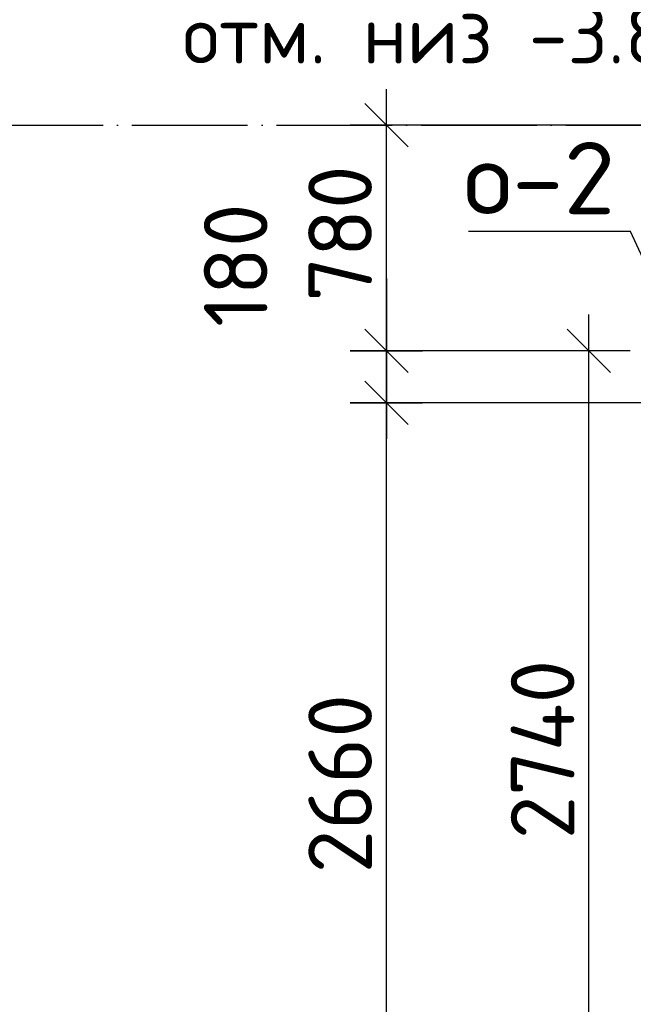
# Model space of a CAD drawing. Header units: millimetres. Extents: x 40580 to 559114, y -343730 to 81020.
# Tile 88 of 256: x 207798 to 209921, y -71144 to -67739. Entities that reach past the tile are written whole.
import ezdxf
from ezdxf.enums import TextEntityAlignment as Align

# ---------------------------------------------------------------- set-up
doc = ezdxf.new("R2010")
doc.units = ezdxf.units.MM
doc.linetypes.add('______11', pattern=[500, 400, -50, 0, -50])
doc.linetypes.add('______5', pattern=[1100, 800, -100, 100, -100])
for name, color, linetype in [('___________________', 253, '______5'), ('______________________', 7, 'Continuous'), ('________________________2', 7, 'Continuous'), ('_________________________0', 7, 'Continuous')]:
    doc.layers.add(name, color=color, linetype=linetype)
doc.styles.add('ISOCPEUR', font='isocpeur.ttf')

# ---------------------------------------------------------------- blocks, each defined once
blk = doc.blocks.new('ALL_ML_STRICH')
at = {"color": 0, "linetype": 'ByBlock', "lineweight": -2}
for p, q in [((0, -0.5), (0, 0.5)), ((-0.3, -0.3), (0.3, 0.3)), ((-1, 0), (0.5, 0))]:
    blk.add_line(p, q, dxfattribs=at)

msp = doc.modelspace()

# ---------------------------------------------------------------- linework, layer by layer
at = {"layer": '___________________', "color": 253, "linetype": '______11'}
msp.add_line((177180.5, -68104.1), (224260.5, -68104.1), dxfattribs=at)
msp.add_line((177180.5, -68104.1), (224260.5, -68104.1), dxfattribs=at)
at = {"layer": '______________________', "color": 253, "linetype": 'Continuous'}
for p, q in [((210720.5, -68104.1), (209066.7, -68104.1)), ((209910.5, -68884.1), (209066.7, -68884.1)), ((209910.5, -68884.1), (209066.7, -68884.1)), ((209910.5, -68884.1), (209767.1, -68884.1)), ((210090.5, -69064.1), (209066.7, -69064.1)), ((210090.5, -69064.1), (209066.7, -69064.1))]:
    msp.add_line(p, q, dxfattribs=at)
at = {"layer": '______________________', "color": 7, "linetype": 'Continuous'}
for p, q in [((209066.7, -68884.1), (209066.7, -68104.1)), ((209066.7, -69064.1), (209066.7, -68884.1)), ((209767.1, -71624.1), (209767.1, -68884.1)), ((209066.7, -71724.1), (209066.7, -69064.1))]:
    msp.add_line(p, q, dxfattribs=at)
at = {"layer": '_________________________0', "color": 7, "linetype": 'Continuous'}
for p, q in [((209911.3, -68472.2), (209351.3, -68472.2)), ((210142, -68974.1), (209911.3, -68472.2))]:
    msp.add_line(p, q, dxfattribs=at)

# ---------------------------------------------------------------- block references
at = {"layer": '______________________', "color": 7, "linetype": 'Continuous', "xscale": 250, "yscale": 250, "zscale": 250}
for p, rotation in [((209066.7, -68104.1), 90), ((209066.7, -68884.1), 270), ((209066.7, -68884.1), 90), ((209767.1, -68884.1), 90), ((209066.7, -69064.1), 270), ((209066.7, -69064.1), 90)]:
    msp.add_blockref('ALL_ML_STRICH', p, dxfattribs=dict(at, rotation=rotation))

# ---------------------------------------------------------------- texts
at = {"layer": '______________________', "color": 7, "style": 'ISOCPEUR'}
for s, p in [('780', (209016.7, -68714.1)), ('180', (208655.5, -68801.8)), ('2740', (209717.1, -70573.1)), ('2660', (209016.7, -70691.1))]:
    msp.add_text(s, height=220, rotation=90, dxfattribs=at).set_placement(p)
at = {"layer": '________________________2', "color": 7, "linetype": 'Continuous', "style": 'ISOCPEUR'}
msp.add_text('отм. низ -3.800', height=200, dxfattribs=at).set_placement((208361.7, -67890.6), (210311.7, -67890.6), align=Align.FIT)
at = {"layer": '_________________________0', "color": 7, "linetype": 'Continuous', "style": 'ISOCPEUR'}
msp.add_text('о-2', height=250, dxfattribs=at).set_placement((209333.8, -68412.2), (209858.8, -68412.2), align=Align.FIT)

doc.saveas('drawing.dxf')
